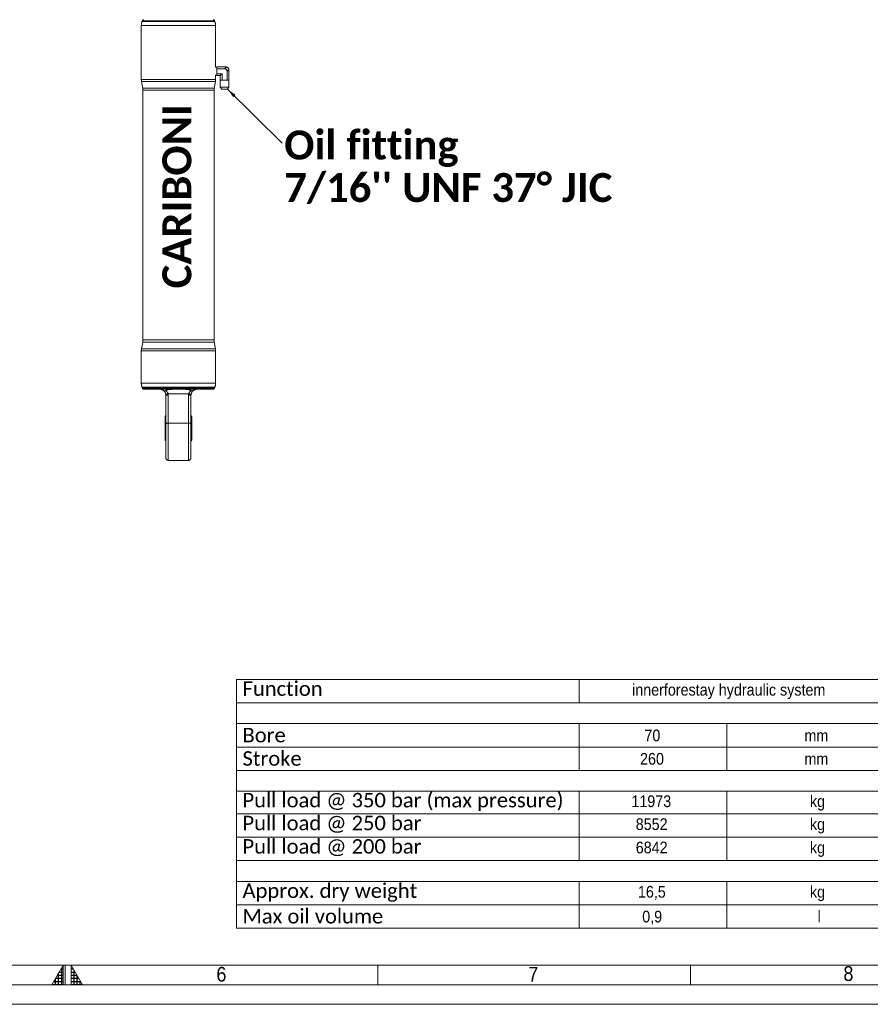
# Model space of a CAD drawing. Header units: millimetres. Extents: x 50 to 4179, y 50 to 2920.
# Tile 8 of 16: x 2042 to 3130, y 50 to 1310. Entities that reach past the tile are written whole.
import ezdxf

# ---------------------------------------------------------------- set-up
doc = ezdxf.new("R2010")
doc.units = ezdxf.units.MM
doc.header["$LTSCALE"] = 5
doc.linetypes.add('SLD-Combinazione-di-due-tratteggi', pattern=[12.7, 6.35, -1.27, 1.27, -1.27, 1.27, -1.27])
doc.linetypes.add('SLD-Solido', pattern=[0])
doc.styles.add('SLDTEXTSTYLE0', font='CALIBRIB.TTF')
doc.styles.add('SLDTEXTSTYLE1', font='GOTHIC.TTF', dxfattribs={"width": 0.913})
doc.styles.add('SLDTEXTSTYLE4', font='CALIBRI.TTF')
doc.styles.get("Standard").update_dxf_attribs({"font": 'CALIBRIB.TTF'})
doc.dimstyles.new('SLDDIMSTYLE5', dxfattribs={"dimtxt": 0.18, "dimasz": 12.5, "dimexe": 0, "dimexo": 0.0625, "dimgap": 0, "dimtad": 0, "dimtih": 1, "dimtoh": 1, "dimdec": 0, "dimrnd": 1e-09, "dimzin": 0, "dimdsep": 46, "dimtxsty": 'Standard', "dimsah": 1, "dimcen": 0.09, "dimadec": 0, "dimazin": 0, "dimtfac": 12.5, "dimtdec": 0, "dimtofl": 0, "dimtmove": 0, "dimatfit": 3, "dimfxl": 0, "dimfrac": 2, "dimtolj": 1, "dimtzin": 0, "dimarcsym": 0})

# ---------------------------------------------------------------- blocks, each defined once
blk = doc.blocks.new('SW_TABLEANNOTATION_0')
at = {"color": 0, "linetype": 'SLD-Solido', "lineweight": 0}
for p, q in [((0, 0), (0, -318.4)), ((863.5, 0), (0, 0)), ((438.5, 0), (438.5, -29.9)), ((863.5, -318.4), (863.5, 0)), ((0, -29.9), (863.5, -29.9)), ((0, -56.7), (863.5, -56.7)), ((438.5, -56.7), (438.5, -116.5)), ((627.2, -56.7), (627.2, -116.5)), ((0, -86.6), (863.5, -86.6)), ((0, -116.5), (863.5, -116.5)), ((0, -143.3), (863.5, -143.3)), ((438.5, -143.3), (438.5, -231.8)), ((627.2, -143.3), (627.2, -231.8)), ((0, -172), (863.5, -172)), ((0, -201.9), (863.5, -201.9)), ((0, -231.8), (863.5, -231.8)), ((0, -258.6), (863.5, -258.6)), ((438.5, -258.6), (438.5, -318.4)), ((627.2, -258.6), (627.2, -318.4)), ((0, -288.5), (863.5, -288.5)), ((0, -318.4), (863.5, -318.4))]:
    blk.add_line(p, q, dxfattribs=at)
at = {"color": 0, "linetype": 'Continuous', "lineweight": 0, "attachment_point": 1}
for s, insert, char_height, style in [('Function', (7.5, -2.6), 18.52, 'SLDTEXTSTYLE4'), ('innerforestay hydraulic system', (506, -5.8), 15, 'SLDTEXTSTYLE1'), ('Bore', (7.5, -62.1), 18.52, 'SLDTEXTSTYLE4'), ('70', (521.8, -64.3), 15, 'SLDTEXTSTYLE1'), ('mm', (726.6, -64.3), 15, 'SLDTEXTSTYLE1'), ('Stroke', (7.5, -92), 18.52, 'SLDTEXTSTYLE4'), ('260', (516.2, -94.2), 15, 'SLDTEXTSTYLE1'), ('mm', (726.6, -94.2), 15, 'SLDTEXTSTYLE1'), ('Pull load @ 350 bar (max pressure)', (7.5, -145.3), 18.521, 'SLDTEXTSTYLE4'), ('11973', (505.1, -148.5), 15, 'SLDTEXTSTYLE1'), ('kg', (733.6, -148.5), 15, 'SLDTEXTSTYLE1'), ('Pull load @ 250 bar', (7.5, -174.6), 18.521, 'SLDTEXTSTYLE4'), ('8552', (510.7, -177.8), 15, 'SLDTEXTSTYLE1'), ('kg', (733.6, -177.8), 15, 'SLDTEXTSTYLE1'), ('Pull load @ 200 bar', (7.5, -204.5), 18.521, 'SLDTEXTSTYLE4'), ('6842', (510.7, -207.7), 15, 'SLDTEXTSTYLE1'), ('kg', (733.6, -207.7), 15, 'SLDTEXTSTYLE1'), ('Approx. dry weight', (7.5, -261.2), 18.521, 'SLDTEXTSTYLE4'), ('16,5', (513.5, -264.4), 15, 'SLDTEXTSTYLE1'), ('kg', (733.6, -264.4), 15, 'SLDTEXTSTYLE1'), ('Max oil volume', (7.5, -293.9), 18.521, 'SLDTEXTSTYLE4'), ('0,9', (519, -296.1), 15, 'SLDTEXTSTYLE1'), ('l', (743.4, -296.1), 15, 'SLDTEXTSTYLE1')]:
    blk.add_mtext(s, dxfattribs=dict(at, insert=insert, char_height=char_height, style=style))
blk = doc.blocks.new('SW_NOTE_4')
at = {"color": 0, "linetype": 'Continuous', "lineweight": 0, "char_height": 37.042, "attachment_point": 1, "style": 'SLDTEXTSTYLE0'}
for s, insert in [('Oil fitting ', (2.9, 16)), ("7/16'' UNF 37° JIC", (2.9, -38.4))]:
    blk.add_mtext(s, dxfattribs=dict(at, insert=insert))

msp = doc.modelspace()

# ---------------------------------------------------------------- hatches: boundary and pattern name
at = {"linetype": 'Continuous'}
h = msp.add_hatch(dxfattribs=at)
h.set_pattern_fill('NET', color=8, scale=1.25, style=0)
h.paths.add_polyline_path([(2097.5, 75), (2097.5, 100), (2083.066, 75)], flags=0)
h = msp.add_hatch(dxfattribs=at)
h.set_pattern_fill('NET', color=8, scale=1.25, style=0)
h.paths.add_polyline_path([(2107.5, 75), (2121.934, 75), (2107.5, 100)], flags=0)

# ---------------------------------------------------------------- linework, layer by layer
at = {"color": 7, "linetype": 'SLD-Solido', "lineweight": 15}
for p, q in [((2197.412, 1302.578), (2197.412, 1233.788)), ((2198.753, 1308.907), (2198.317, 1307.708)), ((2291.508, 1307.708), (2291.071, 1308.907)), ((2292.412, 1301.823), (2292.412, 1302.578)), ((2292.412, 1249.385), (2292.412, 1298.628)), ((2293.912, 1249.437), (2292.412, 1249.385)), ((2293.912, 1249.723), (2293.912, 1247.398)), ((2305.746, 1249.723), (2293.912, 1249.723)), ((2303.912, 1247.398), (2306.208, 1249.694)), ((2292.412, 1233.788), (2292.412, 1239.061)), ((2292.412, 1239.061), (2293.912, 1239.009)), ((2293.912, 1241.047), (2293.912, 1247.398)), ((2303.912, 1247.398), (2293.912, 1247.398)), ((2300.737, 1241.047), (2293.912, 1241.047)), ((2293.912, 1238.723), (2293.912, 1241.047)), ((2298.412, 1238.723), (2293.912, 1238.723)), ((2300.737, 1241.047), (2298.412, 1238.723)), ((2298.412, 1238.723), (2298.412, 1232.723)), ((2300.737, 1241.047), (2300.737, 1232.723)), ((2309.383, 1246.518), (2307.088, 1244.223)), ((2307.088, 1244.223), (2307.088, 1232.723)), ((2309.412, 1246.056), (2309.412, 1232.723)), ((2197.64, 1231.183), (2199.184, 1222.425)), ((2290.64, 1222.425), (2292.184, 1231.183)), ((2298.356, 1232.723), (2298.356, 1223.804)), ((2298.356, 1232.723), (2298.412, 1232.723)), ((2298.356, 1223.804), (2300.301, 1221.223)), ((2298.356, 1223.804), (2309.469, 1223.804)), ((2298.755, 1232.723), (2298.412, 1232.723)), ((2298.755, 1232.723), (2299.543, 1232.723)), ((2300.737, 1232.723), (2299.543, 1232.723)), ((2303.124, 1232.723), (2300.737, 1232.723)), ((2303.124, 1232.723), (2304.701, 1232.723)), ((2307.088, 1232.723), (2304.701, 1232.723)), ((2307.088, 1232.723), (2308.281, 1232.723)), ((2307.524, 1221.223), (2309.469, 1223.804)), ((2308.281, 1232.723), (2309.07, 1232.723)), ((2309.07, 1232.723), (2309.412, 1232.723)), ((2309.412, 1232.723), (2309.469, 1232.723)), ((2309.469, 1223.804), (2309.469, 1232.723)), ((2199.412, 1219.821), (2199.412, 900.283)), ((2290.412, 900.283), (2290.412, 1219.821)), ((2307.524, 1221.223), (2300.301, 1221.223)), ((2199.184, 897.678), (2197.64, 888.92)), ((2292.184, 888.92), (2290.64, 897.678)), ((2197.412, 886.315), (2197.412, 844.868)), ((2292.412, 848.823), (2292.412, 886.315)), ((2292.412, 844.868), (2292.412, 845.642)), ((2198.317, 839.737), (2198.753, 838.539)), ((2289.192, 837.223), (2200.633, 837.223)), ((2230.424, 834.199), (2229.912, 833.713)), ((2291.071, 838.539), (2291.508, 839.737)), ((2228.807, 830.447), (2228.844, 830.231)), ((2228.912, 793.19), (2228.912, 829.223)), ((2231.81, 831.281), (2258.014, 831.281)), ((2231.912, 829.788), (2231.912, 793.755)), ((2257.912, 793.755), (2257.912, 829.788)), ((2260.912, 829.223), (2260.912, 793.19)), ((2227.912, 801.506), (2227.912, 772.94)), ((2261.912, 801.506), (2261.912, 772.94)), ((2228.912, 749.223), (2228.912, 793.19)), ((2231.912, 793.755), (2257.912, 793.755)), ((2260.912, 793.19), (2260.912, 749.223)), ((2231.912, 746.223), (2257.912, 746.223)), ((100, 100), (4105, 100))]:
    msp.add_line(p, q, dxfattribs=at)
at = {"color": 8, "linetype": 'SLD-Solido', "lineweight": 15}
for p, q in [((2292.412, 1302.578), (2197.412, 1302.578)), ((2198.317, 1307.708), (2244.912, 1307.708)), ((2244.912, 1308.907), (2198.753, 1308.907)), ((2291.071, 1308.907), (2244.912, 1308.907)), ((2244.912, 1307.708), (2291.508, 1307.708)), ((2197.412, 1233.788), (2292.412, 1233.788)), ((2292.184, 1231.183), (2197.64, 1231.183)), ((2199.184, 1222.425), (2244.912, 1222.425)), ((2244.912, 1222.425), (2290.64, 1222.425)), ((2244.912, 1219.821), (2199.412, 1219.821)), ((2290.412, 1219.821), (2244.912, 1219.821)), ((2290.64, 897.678), (2199.184, 897.678)), ((2199.412, 900.283), (2244.912, 900.283)), ((2244.912, 900.283), (2290.412, 900.283)), ((2292.412, 886.315), (2197.412, 886.315)), ((2197.64, 888.92), (2244.912, 888.92)), ((2244.912, 888.92), (2292.184, 888.92)), ((2197.412, 844.868), (2292.412, 844.868)), ((2291.508, 839.737), (2198.317, 839.737)), ((2198.753, 838.539), (2291.071, 838.539)), ((2228.812, 803.648), (2228.812, 770.798)), ((2261.012, 803.648), (2261.012, 770.798)), ((2231.912, 793.755), (2231.912, 746.223)), ((2257.912, 746.223), (2257.912, 793.755))]:
    msp.add_line(p, q, dxfattribs=at)
at = {"color": 7, "linetype": 'SLD-Combinazione-di-due-tratteggi', "lineweight": 0}
for p, q in [((2197.412, 1302.578), (2197.412, 1233.788)), ((2198.753, 1308.907), (2198.317, 1307.708)), ((2291.508, 1307.708), (2291.071, 1308.907)), ((2292.412, 1301.823), (2292.412, 1302.578)), ((2292.412, 1249.385), (2292.412, 1298.628)), ((2293.912, 1249.437), (2292.412, 1249.385)), ((2293.912, 1249.723), (2293.912, 1247.398)), ((2305.746, 1249.723), (2293.912, 1249.723)), ((2303.912, 1247.398), (2306.208, 1249.694)), ((2292.412, 1233.788), (2292.412, 1239.061)), ((2292.412, 1239.061), (2293.912, 1239.009)), ((2293.912, 1241.047), (2293.912, 1247.398)), ((2303.912, 1247.398), (2293.912, 1247.398)), ((2300.737, 1241.047), (2293.912, 1241.047)), ((2293.912, 1238.723), (2293.912, 1241.047)), ((2298.412, 1238.723), (2293.912, 1238.723)), ((2300.737, 1241.047), (2298.412, 1238.723)), ((2298.412, 1238.723), (2298.412, 1232.723)), ((2300.737, 1241.047), (2300.737, 1232.723)), ((2309.383, 1246.518), (2307.088, 1244.223)), ((2307.088, 1244.223), (2307.088, 1232.723)), ((2309.412, 1246.056), (2309.412, 1232.723)), ((2197.64, 1231.183), (2199.184, 1222.425)), ((2290.64, 1222.425), (2292.184, 1231.183)), ((2298.356, 1232.723), (2298.356, 1223.804)), ((2298.356, 1232.723), (2298.412, 1232.723)), ((2298.356, 1223.804), (2300.301, 1221.223)), ((2298.356, 1223.804), (2309.469, 1223.804)), ((2298.755, 1232.723), (2298.412, 1232.723)), ((2298.755, 1232.723), (2299.543, 1232.723)), ((2300.737, 1232.723), (2299.543, 1232.723)), ((2303.124, 1232.723), (2300.737, 1232.723)), ((2303.124, 1232.723), (2304.701, 1232.723)), ((2307.088, 1232.723), (2304.701, 1232.723)), ((2307.088, 1232.723), (2308.281, 1232.723)), ((2307.524, 1221.223), (2309.469, 1223.804)), ((2308.281, 1232.723), (2309.07, 1232.723)), ((2309.07, 1232.723), (2309.412, 1232.723)), ((2309.412, 1232.723), (2309.469, 1232.723)), ((2309.469, 1223.804), (2309.469, 1232.723)), ((2199.412, 1219.821), (2199.412, 900.283)), ((2290.412, 900.283), (2290.412, 1219.821)), ((2307.524, 1221.223), (2300.301, 1221.223)), ((2199.184, 897.678), (2197.64, 888.92)), ((2292.184, 888.92), (2290.64, 897.678)), ((2197.412, 886.315), (2197.412, 844.868)), ((2292.412, 848.823), (2292.412, 886.315)), ((2292.412, 844.868), (2292.412, 845.642)), ((2198.317, 839.737), (2198.753, 838.539)), ((2289.192, 837.223), (2200.633, 837.223)), ((2230.424, 834.199), (2229.912, 833.713)), ((2291.071, 838.539), (2291.508, 839.737)), ((2228.807, 830.447), (2228.844, 830.231)), ((2228.912, 793.19), (2228.912, 829.223)), ((2231.81, 831.281), (2258.014, 831.281)), ((2231.912, 829.788), (2231.912, 793.755)), ((2257.912, 793.755), (2257.912, 829.788)), ((2260.912, 829.223), (2260.912, 793.19)), ((2227.912, 801.506), (2227.912, 772.94)), ((2261.912, 801.506), (2261.912, 772.94)), ((2228.912, 749.223), (2228.912, 793.19)), ((2231.912, 793.755), (2257.912, 793.755)), ((2260.912, 793.19), (2260.912, 749.223)), ((2231.912, 746.223), (2257.912, 746.223))]:
    msp.add_line(p, q, dxfattribs=at)
at = {"color": 8, "linetype": 'SLD-Combinazione-di-due-tratteggi', "lineweight": 0}
for p, q in [((2292.412, 1302.578), (2197.412, 1302.578)), ((2198.317, 1307.708), (2244.912, 1307.708)), ((2244.912, 1308.907), (2198.753, 1308.907)), ((2291.071, 1308.907), (2244.912, 1308.907)), ((2244.912, 1307.708), (2291.508, 1307.708)), ((2197.412, 1233.788), (2292.412, 1233.788)), ((2292.184, 1231.183), (2197.64, 1231.183)), ((2199.184, 1222.425), (2244.912, 1222.425)), ((2244.912, 1222.425), (2290.64, 1222.425)), ((2244.912, 1219.821), (2199.412, 1219.821)), ((2290.412, 1219.821), (2244.912, 1219.821)), ((2290.64, 897.678), (2199.184, 897.678)), ((2199.412, 900.283), (2244.912, 900.283)), ((2244.912, 900.283), (2290.412, 900.283)), ((2292.412, 886.315), (2197.412, 886.315)), ((2197.64, 888.92), (2244.912, 888.92)), ((2244.912, 888.92), (2292.184, 888.92)), ((2197.412, 844.868), (2292.412, 844.868)), ((2291.508, 839.737), (2198.317, 839.737)), ((2198.753, 838.539), (2291.071, 838.539)), ((2228.812, 803.648), (2228.812, 770.798)), ((2261.012, 803.648), (2261.012, 770.798)), ((2231.912, 793.755), (2231.912, 746.223)), ((2257.912, 746.223), (2257.912, 793.755))]:
    msp.add_line(p, q, dxfattribs=at)
at = {"color": 7, "linetype": 'SLD-Solido', "lineweight": 0}
for p, q in [((2097.5, 100), (2083.066, 75)), ((2097.5, 75), (2097.5, 100)), ((2100, 75), (2100, 100)), ((2107.5, 75), (2107.5, 100)), ((2107.5, 100), (2121.934, 75)), ((2500, 100), (2500, 75)), ((2900, 100), (2900, 75)), ((75, 75), (4130, 75)), ((2083.066, 75), (2097.5, 75)), ((2107.5, 75), (2121.934, 75)), ((50, 50), (4155, 50))]:
    msp.add_line(p, q, dxfattribs=at)
at = {"color": 7, "linetype": 'SLD-Solido', "lineweight": 15}
for centre, radius, start, end in [((2212.412, 1302.578), 15, 160, 180), ((2200.633, 1308.223), 2, 90, 160), ((2289.192, 1308.223), 2, 20, 90), ((2277.412, 1302.578), 15, 0, 20), ((2305.746, 1246.056), 3.667, 82.761244, 90), ((2305.746, 1246.056), 3.667, 7.238756, 82.761244), ((2305.746, 1246.056), 3.667, 360, 7.238756), ((2212.412, 1233.788), 15, 180, 190), ((2184.412, 1219.82), 15, 0, 10), ((2305.412, 1219.82), 15, 170, 180), ((2277.412, 1233.788), 15, 350, 0), ((2184.412, 900.283), 15, 350, 0), ((2305.412, 900.283), 15, 180, 190), ((2212.412, 886.315), 15, 170, 180), ((2277.412, 886.315), 15, 0, 10), ((2212.412, 844.868), 15, 180, 200), ((2277.412, 844.868), 15, 340, 0), ((2339.93, 847.223), 47.544, 178.07155, 181.904961), ((2200.633, 839.223), 2, 200, 270), ((2289.192, 839.223), 2, 270, 340), ((2231.681, 826.649), 4.635, 88.39694, 127.830935), ((2220.912, 829.223), 8, 0, 7.803753), ((2231.189, 825.381), 4.466, 80.677766, 120.651299), ((2220.912, 829.788), 11, 0, 7.803753), ((2268.912, 829.788), 11, 172.196247, 180), ((2258.636, 825.381), 4.466, 59.348701, 99.322234), ((2258.144, 826.649), 4.635, 52.169065, 91.60306), ((2268.912, 829.223), 8, 172.196247, 180), ((2230.912, 801.506), 3, 134.427004, 180), ((2258.912, 801.506), 3, 0, 45.572996), ((2231.189, 789.348), 4.466, 80.679792, 120.649273), ((2258.636, 789.348), 4.466, 59.350727, 99.320208), ((2230.912, 772.94), 3, 180, 225.572996), ((2258.912, 772.94), 3, 314.427004, 0), ((2231.912, 749.223), 3, 180, 270), ((2257.912, 749.223), 3, 270, 0)]:
    msp.add_arc(centre, radius, start, end, dxfattribs=at)
at = {"color": 7, "linetype": 'SLD-Combinazione-di-due-tratteggi', "lineweight": 0}
for centre, radius, start, end in [((2212.412, 1302.578), 15, 160, 180), ((2200.633, 1308.223), 2, 90, 160), ((2289.192, 1308.223), 2, 20, 90), ((2277.412, 1302.578), 15, 0, 20), ((2305.746, 1246.056), 3.667, 82.761244, 90), ((2305.746, 1246.056), 3.667, 7.238756, 82.761244), ((2305.746, 1246.056), 3.667, 360, 7.238756), ((2212.412, 1233.788), 15, 180, 190), ((2184.412, 1219.82), 15, 0, 10), ((2305.412, 1219.82), 15, 170, 180), ((2277.412, 1233.788), 15, 350, 0), ((2184.412, 900.283), 15, 350, 0), ((2305.412, 900.283), 15, 180, 190), ((2212.412, 886.315), 15, 170, 180), ((2277.412, 886.315), 15, 0, 10), ((2212.412, 844.868), 15, 180, 200), ((2277.412, 844.868), 15, 340, 0), ((2339.93, 847.223), 47.544, 178.07155, 181.904961), ((2200.633, 839.223), 2, 200, 270), ((2289.192, 839.223), 2, 270, 340), ((2231.681, 826.649), 4.635, 88.39694, 127.830935), ((2220.912, 829.223), 8, 0, 7.803753), ((2231.189, 825.381), 4.466, 80.677766, 120.651299), ((2220.912, 829.788), 11, 0, 7.803753), ((2268.912, 829.788), 11, 172.196247, 180), ((2258.636, 825.381), 4.466, 59.348701, 99.322234), ((2258.144, 826.649), 4.635, 52.169065, 91.60306), ((2268.912, 829.223), 8, 172.196247, 180), ((2230.912, 801.506), 3, 134.427004, 180), ((2258.912, 801.506), 3, 0, 45.572996), ((2231.189, 789.348), 4.466, 80.679792, 120.649273), ((2258.636, 789.348), 4.466, 59.350727, 99.320208), ((2230.912, 772.94), 3, 180, 225.572996), ((2258.912, 772.94), 3, 314.427004, 0), ((2231.912, 749.223), 3, 180, 270), ((2257.912, 749.223), 3, 270, 0)]:
    msp.add_arc(centre, radius, start, end, dxfattribs=at)
at = {"color": 7, "linetype": 'SLD-Solido', "lineweight": 15}
msp.add_ellipse((2302.854, 1243.164), major_axis=(-3.347, -3.347), ratio=0.77459667, start_param=2.48253462, end_param=3.80065069, dxfattribs=at)
at = {"color": 7, "linetype": 'SLD-Combinazione-di-due-tratteggi', "lineweight": 0}
msp.add_ellipse((2302.854, 1243.164), major_axis=(-3.347, -3.347), ratio=0.77459667, start_param=2.48253462, end_param=3.80065069, dxfattribs=at)
at = {"color": 7, "linetype": 'SLD-Solido', "lineweight": 15}
for points, knots in [([(2292.412, 1298.628), (2292.412, 1298.626), (2292.412, 1298.623), (2292.412, 1298.638), (2292.411, 1298.671), (2292.409, 1298.727), (2292.407, 1298.803), (2292.404, 1298.893), (2292.401, 1299.003), (2292.398, 1299.129), (2292.396, 1299.232), (2292.393, 1299.342), (2292.391, 1299.456), (2292.39, 1299.578), (2292.388, 1299.746), (2292.386, 1299.921), (2292.385, 1300.1), (2292.385, 1300.28), (2292.386, 1300.459), (2292.387, 1300.635), (2292.389, 1300.807), (2292.391, 1300.971), (2292.394, 1301.124), (2292.397, 1301.268), (2292.4, 1301.399), (2292.403, 1301.512), (2292.406, 1301.612), (2292.408, 1301.693), (2292.41, 1301.754), (2292.411, 1301.791), (2292.412, 1301.818), (2292.412, 1301.821), (2292.412, 1301.823)], [0, 0, 0, 0, 0.019043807, 0.045412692, 0.073688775, 0.126370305, 0.152728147, 0.181004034, 0.233700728, 0.260072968, 0.288348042, 0.314740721, 0.341120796, 0.367498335, 0.395796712, 0.448504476, 0.47489254, 0.503170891, 0.555862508, 0.582227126, 0.610493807, 0.663177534, 0.689548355, 0.717826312, 0.770538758, 0.796911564, 0.825199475, 0.877913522, 0.9042986, 0.932588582, 0.966105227, 1, 1, 1, 1]), ([(2220.912, 837.223), (2221.079, 837.22), (2221.695, 837.208), (2222.8, 837.041), (2223.986, 836.639), (2224.935, 836.159), (2225.398, 835.842), (2225.631, 835.683)], [0, 0, 0, 0, 0.10734725, 0.39537336, 0.69072764, 0.84457616, 1, 1, 1, 1]), ([(2225.631, 835.683), (2225.819, 835.561), (2226.202, 835.312), (2226.766, 835.129), (2227.272, 835.067), (2227.678, 835.093), (2228.068, 835.189), (2228.298, 835.312), (2228.416, 835.375)], [0, 0, 0, 0, 0.22510675, 0.45841588, 0.59952543, 0.74409431, 0.87004506, 1, 1, 1, 1]), ([(2228.838, 830.309), (2228.756, 830.756), (2228.651, 831.327), (2228.269, 832.432), (2227.569, 833.816), (2226.554, 834.968), (2225.829, 835.53), (2225.631, 835.683)], [0, 0, 0, 0, 0.19169099, 0.24489174, 0.4923442, 0.86136133, 1, 1, 1, 1]), ([(2228.416, 835.375), (2228.585, 835.473), (2228.925, 835.67), (2229.931, 836.127), (2231.518, 836.598), (2233.381, 836.889), (2234.954, 837.039), (2236.197, 837.118), (2237.459, 837.169), (2238.736, 837.198), (2240.031, 837.214), (2241.337, 837.221), (2242.654, 837.223), (2243.847, 837.223), (2244.6, 837.223), (2244.912, 837.223)], [0, 0, 0, 0, 0.03680962, 0.0738087, 0.2076361, 0.3444679, 0.41851553, 0.49272646, 0.56706891, 0.64225527, 0.71754594, 0.79348534, 0.86972027, 0.94605301, 1, 1, 1, 1]), ([(2228.416, 835.375), (2228.571, 835.281), (2228.882, 835.094), (2229.337, 834.775), (2229.705, 834.484), (2229.991, 834.232), (2230.228, 834.008), (2230.483, 833.743), (2230.786, 833.389), (2231.035, 833.048), (2231.241, 832.719), (2231.385, 832.458), (2231.521, 832.173), (2231.64, 831.877), (2231.739, 831.578), (2231.787, 831.378), (2231.81, 831.281)], [0, 0, 0, 0, 0.10404255, 0.20840944, 0.31411521, 0.36715074, 0.42026746, 0.49451506, 0.56910069, 0.67358823, 0.72134602, 0.77671107, 0.83239081, 0.88917519, 0.94641482, 1, 1, 1, 1]), ([(2244.912, 837.223), (2245.344, 837.223), (2246.21, 837.223), (2247.507, 837.222), (2248.804, 837.22), (2250.104, 837.211), (2251.405, 837.193), (2252.706, 837.157), (2254, 837.099), (2256.226, 836.931), (2258.817, 836.621), (2260.706, 835.713), (2261.409, 835.375)], [0, 0, 0, 0, 0.07478322, 0.14975136, 0.2248124, 0.30006092, 0.37639341, 0.45283409, 0.52963198, 0.60657451, 0.85371445, 1, 1, 1, 1]), ([(2258.014, 831.281), (2258.04, 831.389), (2258.092, 831.605), (2258.203, 831.929), (2258.337, 832.249), (2258.471, 832.516), (2258.629, 832.795), (2258.814, 833.083), (2259.063, 833.417), (2259.334, 833.735), (2259.658, 834.072), (2259.968, 834.355), (2260.292, 834.622), (2260.59, 834.847), (2260.973, 835.112), (2261.25, 835.279), (2261.409, 835.375)], [0, 0, 0, 0, 0.05970131, 0.11996062, 0.18189424, 0.24436301, 0.27864191, 0.35265866, 0.42724419, 0.50329531, 0.5797358, 0.68357526, 0.73566504, 0.81461757, 0.89376016, 1, 1, 1, 1]), ([(2264.194, 835.683), (2264.094, 835.609), (2263.895, 835.459), (2263.571, 835.184), (2263.286, 834.915), (2263.039, 834.657), (2262.856, 834.452), (2262.676, 834.236), (2262.498, 834.007), (2262.325, 833.766), (2262.091, 833.412), (2261.836, 832.972), (2261.59, 832.458), (2261.381, 831.941), (2261.229, 831.472), (2261.119, 831.04), (2261.059, 830.754), (2261.015, 830.509), (2260.996, 830.376), (2260.986, 830.309)], [0, 0, 0, 0, 0.06900486, 0.13814879, 0.22917806, 0.27485035, 0.32070622, 0.3668642, 0.41348377, 0.46042382, 0.50748851, 0.61062604, 0.68830067, 0.75516394, 0.84748772, 0.89434318, 0.94188004, 0.97089005, 1, 1, 1, 1]), ([(2261.409, 835.375), (2261.653, 835.264), (2262.14, 835.042), (2263.043, 835.092), (2263.726, 835.359), (2264.115, 835.629), (2264.194, 835.683)], [0, 0, 0, 0, 0.262672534, 0.523719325, 0.904013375, 1, 1, 1, 1]), ([(2264.194, 835.683), (2264.489, 835.882), (2265.086, 836.282), (2266.119, 836.747), (2267.265, 837.085), (2268.228, 837.212), (2268.772, 837.221), (2268.912, 837.223)], [0, 0, 0, 0, 0.19650505, 0.39636181, 0.65038778, 0.9095636, 1, 1, 1, 1])]:
    msp.add_open_spline(points, degree=3, knots=knots, dxfattribs=at)
at = {"color": 7, "linetype": 'SLD-Combinazione-di-due-tratteggi', "lineweight": 0}
for points, knots in [([(2292.412, 1298.628), (2292.412, 1298.626), (2292.412, 1298.623), (2292.412, 1298.638), (2292.411, 1298.671), (2292.409, 1298.727), (2292.407, 1298.803), (2292.404, 1298.893), (2292.401, 1299.003), (2292.398, 1299.129), (2292.396, 1299.232), (2292.393, 1299.342), (2292.391, 1299.456), (2292.39, 1299.578), (2292.388, 1299.746), (2292.386, 1299.921), (2292.385, 1300.1), (2292.385, 1300.28), (2292.386, 1300.459), (2292.387, 1300.635), (2292.389, 1300.807), (2292.391, 1300.971), (2292.394, 1301.124), (2292.397, 1301.268), (2292.4, 1301.399), (2292.403, 1301.512), (2292.406, 1301.612), (2292.408, 1301.693), (2292.41, 1301.754), (2292.411, 1301.791), (2292.412, 1301.818), (2292.412, 1301.821), (2292.412, 1301.823)], [0, 0, 0, 0, 0.019043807, 0.045412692, 0.073688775, 0.126370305, 0.152728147, 0.181004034, 0.233700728, 0.260072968, 0.288348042, 0.314740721, 0.341120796, 0.367498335, 0.395796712, 0.448504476, 0.47489254, 0.503170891, 0.555862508, 0.582227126, 0.610493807, 0.663177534, 0.689548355, 0.717826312, 0.770538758, 0.796911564, 0.825199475, 0.877913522, 0.9042986, 0.932588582, 0.966105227, 1, 1, 1, 1]), ([(2220.912, 837.223), (2221.079, 837.22), (2221.695, 837.208), (2222.8, 837.041), (2223.986, 836.639), (2224.935, 836.159), (2225.398, 835.842), (2225.631, 835.683)], [0, 0, 0, 0, 0.10734725, 0.39537336, 0.69072764, 0.84457616, 1, 1, 1, 1]), ([(2225.631, 835.683), (2225.819, 835.561), (2226.202, 835.312), (2226.766, 835.129), (2227.272, 835.067), (2227.678, 835.093), (2228.068, 835.189), (2228.298, 835.312), (2228.416, 835.375)], [0, 0, 0, 0, 0.22510675, 0.45841588, 0.59952543, 0.74409431, 0.87004506, 1, 1, 1, 1]), ([(2228.838, 830.309), (2228.756, 830.756), (2228.651, 831.327), (2228.269, 832.432), (2227.569, 833.816), (2226.554, 834.968), (2225.829, 835.53), (2225.631, 835.683)], [0, 0, 0, 0, 0.19169099, 0.24489174, 0.4923442, 0.86136133, 1, 1, 1, 1]), ([(2228.416, 835.375), (2228.585, 835.473), (2228.925, 835.67), (2229.931, 836.127), (2231.518, 836.598), (2233.381, 836.889), (2234.954, 837.039), (2236.197, 837.118), (2237.459, 837.169), (2238.736, 837.198), (2240.031, 837.214), (2241.337, 837.221), (2242.654, 837.223), (2243.847, 837.223), (2244.6, 837.223), (2244.912, 837.223)], [0, 0, 0, 0, 0.03680962, 0.0738087, 0.2076361, 0.3444679, 0.41851553, 0.49272646, 0.56706891, 0.64225527, 0.71754594, 0.79348534, 0.86972027, 0.94605301, 1, 1, 1, 1]), ([(2228.416, 835.375), (2228.571, 835.281), (2228.882, 835.094), (2229.337, 834.775), (2229.705, 834.484), (2229.991, 834.232), (2230.228, 834.008), (2230.483, 833.743), (2230.786, 833.389), (2231.035, 833.048), (2231.241, 832.719), (2231.385, 832.458), (2231.521, 832.173), (2231.64, 831.877), (2231.739, 831.578), (2231.787, 831.378), (2231.81, 831.281)], [0, 0, 0, 0, 0.10404255, 0.20840944, 0.31411521, 0.36715074, 0.42026746, 0.49451506, 0.56910069, 0.67358823, 0.72134602, 0.77671107, 0.83239081, 0.88917519, 0.94641482, 1, 1, 1, 1]), ([(2244.912, 837.223), (2245.344, 837.223), (2246.21, 837.223), (2247.507, 837.222), (2248.804, 837.22), (2250.104, 837.211), (2251.405, 837.193), (2252.706, 837.157), (2254, 837.099), (2256.226, 836.931), (2258.817, 836.621), (2260.706, 835.713), (2261.409, 835.375)], [0, 0, 0, 0, 0.07478322, 0.14975136, 0.2248124, 0.30006092, 0.37639341, 0.45283409, 0.52963198, 0.60657451, 0.85371445, 1, 1, 1, 1]), ([(2258.014, 831.281), (2258.04, 831.389), (2258.092, 831.605), (2258.203, 831.929), (2258.337, 832.249), (2258.471, 832.516), (2258.629, 832.795), (2258.814, 833.083), (2259.063, 833.417), (2259.334, 833.735), (2259.658, 834.072), (2259.968, 834.355), (2260.292, 834.622), (2260.59, 834.847), (2260.973, 835.112), (2261.25, 835.279), (2261.409, 835.375)], [0, 0, 0, 0, 0.05970131, 0.11996062, 0.18189424, 0.24436301, 0.27864191, 0.35265866, 0.42724419, 0.50329531, 0.5797358, 0.68357526, 0.73566504, 0.81461757, 0.89376016, 1, 1, 1, 1]), ([(2264.194, 835.683), (2264.094, 835.609), (2263.895, 835.459), (2263.571, 835.184), (2263.286, 834.915), (2263.039, 834.657), (2262.856, 834.452), (2262.676, 834.236), (2262.498, 834.007), (2262.325, 833.766), (2262.091, 833.412), (2261.836, 832.972), (2261.59, 832.458), (2261.381, 831.941), (2261.229, 831.472), (2261.119, 831.04), (2261.059, 830.754), (2261.015, 830.509), (2260.996, 830.376), (2260.986, 830.309)], [0, 0, 0, 0, 0.06900486, 0.13814879, 0.22917806, 0.27485035, 0.32070622, 0.3668642, 0.41348377, 0.46042382, 0.50748851, 0.61062604, 0.68830067, 0.75516394, 0.84748772, 0.89434318, 0.94188004, 0.97089005, 1, 1, 1, 1]), ([(2261.409, 835.375), (2261.653, 835.264), (2262.14, 835.042), (2263.043, 835.092), (2263.726, 835.359), (2264.115, 835.629), (2264.194, 835.683)], [0, 0, 0, 0, 0.262672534, 0.523719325, 0.904013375, 1, 1, 1, 1]), ([(2264.194, 835.683), (2264.489, 835.882), (2265.086, 836.282), (2266.119, 836.747), (2267.265, 837.085), (2268.228, 837.212), (2268.772, 837.221), (2268.912, 837.223)], [0, 0, 0, 0, 0.19650505, 0.39636181, 0.65038778, 0.9095636, 1, 1, 1, 1])]:
    msp.add_open_spline(points, degree=3, knots=knots, dxfattribs=at)

# ---------------------------------------------------------------- block references
at = {"color": 7, "linetype": 'Continuous', "lineweight": 0}
for name, p in [('SW_NOTE_4', (2377.448, 1152.342)), ('SW_TABLEANNOTATION_0', (2319.379, 465.897))]:
    msp.add_blockref(name, p, dxfattribs=at)

# ---------------------------------------------------------------- texts
at = {"color": 7, "linetype": 'Continuous', "lineweight": 0, "insert": (2224.315, 966.396), "char_height": 37.0417, "attachment_point": 1, "rotation": 90, "style": 'SLDTEXTSTYLE0'}
msp.add_mtext('CARIBONI', dxfattribs=at)
at = {"color": 7, "linetype": 'Continuous', "lineweight": 0, "char_height": 18.81, "attachment_point": 1, "style": 'SLDTEXTSTYLE1'}
for s, insert in [('6', (2293.5, 97.896)), ('7', (2692.535, 97.896)), ('8', (3095.788, 98.756))]:
    msp.add_mtext(s, dxfattribs=dict(at, insert=insert))

# ---------------------------------------------------------------- leaders
at = {"color": 7, "linetype": 'Continuous', "lineweight": 0}
msp.add_leader([(2307.614, 1221.343), (2377.448, 1152.342)], dimstyle='SLDDIMSTYLE5', dxfattribs=at)

doc.saveas('drawing.dxf')
